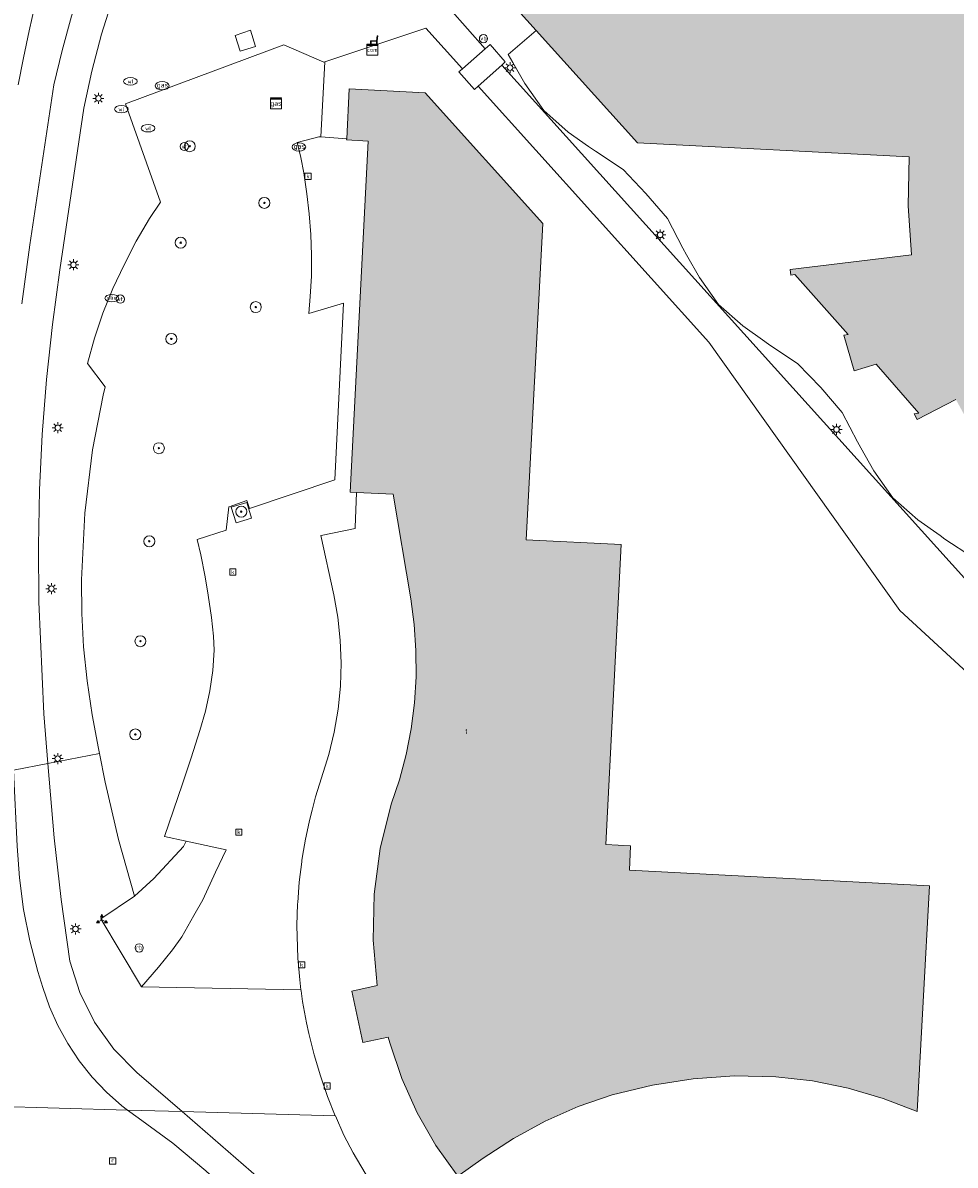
# Model space of a CAD drawing. Header units: metres. Extents: x 196496 to 197479, y 355250 to 356324.
# Tile 24 of 119: x 197061 to 197129, y 355597 to 355681. Entities that reach past the tile are written whole.
import ezdxf
from ezdxf.enums import TextEntityAlignment as Align

# ---------------------------------------------------------------- set-up
doc = ezdxf.new("R2010")
doc.units = ezdxf.units.M
doc.layers.get('0').update_dxf_attribs({"lineweight": 9})
for name, color, linetype, lineweight in [('B-WE-GR-BEPLANTING_CULTUUR_HEESTERS-GV', 251, 'Continuous', 9), ('B-WE-GR-BOOM-S', 251, 'Continuous', 9), ('B-WE-IE-MEUBILAIR_WATERWEGMEUBILAIR-S', 251, 'Continuous', 9), ('B-WE-IE-MEUBILAIR_WEGMEUBILAIR-GV', 251, 'Continuous', 9), ('B-WE-IE-MEUBILAIR_WEGMEUBILAIR-S', 251, 'Continuous', 9), ('B-WE-IE-MEUBILAIR_WEGMEUBILAIR_VERKEERSBORD-S', 251, 'Continuous', 9), ('B-WE-KL-BRANDSTOF_PUT-S', 251, 'Continuous', 9), ('B-WE-KL-DATA-S', 251, 'Continuous', 9), ('B-WE-KL-ET_LS_OV_LICHTMAST-S', 251, 'Continuous', 9), ('B-WE-KL-GAS_PUT-S', 251, 'Continuous', 9), ('B-WE-KL-GAS_TERREINKAST-S', 251, 'Continuous', 9), ('B-WE-KL-WATER-S', 251, 'Continuous', 9), ('B-WE-OG-BEBOUWING-GV', 251, 'Continuous', 9), ('B-WE-OG-BEBOUWING_HUISNUMMER-T35', 90, 'Continuous', 9), ('B-WE-OG-TERREIN_CULTUURSCHEIDING-GV', 251, 'Continuous', 9), ('B-WE-OG-TERREIN_ERF-GV', 251, 'Continuous', 9), ('B-WE-OG-TERREIN_ONBEGROEID-GV', 251, 'Continuous', 9), ('B-WE-RI-GWA_KOLK-S', 251, 'Continuous', 9), ('B-WE-RI-GWA_RIOOLPUT-S', 251, 'Continuous', 9), ('B-WE-VH-VERHARDING_ASFALT-GV', 251, 'Continuous', 9), ('B-WE-VH-VERHARDING_BETONSTRAATSTEEN-GV', 251, 'Continuous', 9), ('B-WE-VH-VERHARDING_OPEN-GV', 251, 'Continuous', 9)]:
    doc.layers.add(name, color=color, linetype=linetype, lineweight=lineweight)
doc.layers.add('X-XX-AL-PRESENTATIE_GEBOUW3-V', color=7, linetype='Continuous', lineweight=9, true_color=0xebe1d6)
doc.styles.add('NLCS-ISO', font='NLCS-ISO.ttf')
doc.styles.add('NLCS-ISO-ANNOTATIEF-T35', font='NLCS-ISO.ttf', dxfattribs={"height": 3.5})

# ---------------------------------------------------------------- blocks, each defined once
blk = doc.blocks.new('SIE-WEG_PAAL_RECLAMEBORD-SO')
at = {"color": 0, "linetype": 'ByBlock', "lineweight": 18}
blk.add_circle((0, 0), 1.5, dxfattribs=at)
at = {"color": 0, "linetype": 'ByBlock', "lineweight": 18, "style": 'NLCS-ISO'}
blk.add_text('rb', height=1.5, dxfattribs=at).set_placement((0, 0.13), align=Align.MIDDLE_CENTER)
blk = doc.blocks.new('SIE-WEG_VERKEERSBORD_WEGWIJZER-SO')
at = {"linetype": 'ByBlock', "lineweight": 18}
h = blk.add_hatch(color=0, dxfattribs=at)
h.dxf.hatch_style = 1
h.paths.add_polyline_path([(0.5, 1), (0, 2), (-0.5, 1)])
h = blk.add_hatch(color=0, dxfattribs=at)
h.dxf.hatch_style = 1
h.paths.add_polyline_path([(-1.38, -0.22), (-2, -1.15), (-0.88, -1.09)])
h = blk.add_hatch(color=0, dxfattribs=at)
h.dxf.hatch_style = 1
h.paths.add_polyline_path([(1.38, -0.22), (2, -1.15), (0.88, -1.09)])
at = {"color": 0, "linetype": 'ByBlock', "lineweight": 18}
for points in [[(-1.13, -0.65), (0, 0)], [(0, 1), (0, 0)], [(1.13, -0.65), (0, 0)]]:
    blk.add_lwpolyline(points, dxfattribs=at)
for points in [[(0.5, 1), (0, 2), (-0.5, 1)], [(-1.38, -0.22), (-2, -1.15), (-0.88, -1.09)], [(1.38, -0.22), (2, -1.15), (0.88, -1.09)]]:
    blk.add_lwpolyline(points, close=True, dxfattribs=at)
blk = doc.blocks.new('SIE-WATER_VERKLIKKER_TRANSPORTLEIDING-SO')
at = {"color": 0, "linetype": 'ByBlock', "lineweight": 18}
blk.add_circle((0, 0), 1.5, dxfattribs=at)
at = {"color": 0, "linetype": 'ByBlock', "lineweight": 18, "style": 'NLCS-ISO'}
blk.add_text('vt', height=1.5, dxfattribs=at).set_placement((0, 0), align=Align.MIDDLE_CENTER)
blk = doc.blocks.new('SKL-DATA_TELECOMKAST-SO')
at = {"color": 0, "linetype": 'ByBlock', "lineweight": 18}
for points in [[(-2, 2), (2, 2), (2, 1.68), (-2, 1.68)], [(-2, 1.52), (2, 1.52), (2, -2), (-2, -2)]]:
    blk.add_lwpolyline(points, close=True, dxfattribs=at)
at = {"color": 0, "linetype": 'ByBlock', "lineweight": 18, "style": 'NLCS-ISO'}
blk.add_text('com', height=1.5, dxfattribs=at).set_placement((0, 0), align=Align.MIDDLE_CENTER)
blk = doc.blocks.new('SKL-GAS_TERREINKAST-SO')
at = {"lineweight": 18}
for points in [[(-2, 2), (2, 2), (2, 1.68), (-2, 1.68)], [(-2, 1.52), (2, 1.52), (2, -2), (-2, -2)]]:
    blk.add_lwpolyline(points, close=True, dxfattribs=at)
at = {"lineweight": 18, "style": 'NLCS-ISO'}
blk.add_text('gas', height=1.8, dxfattribs=at).set_placement((0, 0), align=Align.MIDDLE_CENTER)
blk = doc.blocks.new('SKL-ET_OV_LICHTMAST-SO')
at = {"color": 0, "linetype": 'ByBlock', "lineweight": 18}
for points in [[(-1.25, 0), (-2, 0)], [(-1.41, 1.41), (-0.88, 0.88)], [(0, 2), (0, 1.25)], [(0.88, 0.88), (1.41, 1.41)], [(2, 0), (1.25, 0)], [(-1.41, -1.41), (-0.88, -0.88)], [(0, -1.25), (0, -2)], [(0.88, -0.88), (1.41, -1.41)]]:
    blk.add_lwpolyline(points, dxfattribs=at)
blk.add_circle((0, 0), 1, dxfattribs=at)
blk = doc.blocks.new('SIE-WEG_PAAL_VERKEERSBORD-SO')
at = {"color": 0, "linetype": 'ByBlock', "lineweight": 18}
blk.add_circle((0, 0), 1.5, dxfattribs=at)
at = {"color": 0, "linetype": 'ByBlock', "lineweight": 18, "style": 'NLCS-ISO'}
blk.add_text('vb', height=1.5, dxfattribs=at).set_placement((0, 0.13), align=Align.MIDDLE_CENTER)
blk = doc.blocks.new('SKL-WATER_WATERLEIDINGPUT-SO')
at = {"color": 0, "linetype": 'ByBlock', "lineweight": 18}
blk.add_ellipse((0, 0), major_axis=(2.5, 0), ratio=0.54, dxfattribs=at)
at = {"color": 0, "linetype": 'ByBlock', "lineweight": 18, "style": 'NLCS-ISO'}
blk.add_text('wl', height=1.5, dxfattribs=at).set_placement((0, 0), align=Align.MIDDLE_CENTER)
blk = doc.blocks.new('SKL-BENZINEPUT_OLIEPUT-SO')
at = {"color": 0, "linetype": 'ByBlock', "lineweight": 18}
blk.add_ellipse((0, 0), major_axis=(2.5, 0), ratio=0.54, dxfattribs=at)
at = {"color": 0, "linetype": 'ByBlock', "lineweight": 18, "style": 'NLCS-ISO'}
blk.add_text('olie', height=1.5, dxfattribs=at).set_placement((0, 0.16), align=Align.MIDDLE_CENTER)
blk = doc.blocks.new('SRI-KOLK-SO')
at = {"color": 0, "linetype": 'ByBlock', "lineweight": 18}
blk.add_lwpolyline([(-1.125, -1.125), (1.125, -1.125), (1.125, 1.125), (-1.125, 1.125)], close=True, dxfattribs=at)
at = {"color": 0, "linetype": 'ByBlock', "lineweight": 18, "style": 'NLCS-ISO'}
blk.add_text('k', height=1.5, dxfattribs=at).set_placement((0, 0), align=Align.MIDDLE_CENTER)
blk = doc.blocks.new('SKL-GAS_PUT-SO')
at = {"color": 0, "linetype": 'ByBlock', "lineweight": 18}
blk.add_ellipse((0, 0), major_axis=(2.5, 0), ratio=0.601255, dxfattribs=at)
at = {"color": 0, "linetype": 'ByBlock', "lineweight": 18, "style": 'NLCS-ISO'}
blk.add_text('gas', height=1.8, dxfattribs=at).set_placement((0.12, 0.3), align=Align.MIDDLE_CENTER)
blk = doc.blocks.new('SRI-PUT_INSPECTIEPUT_RIOOLPUT-SO')
at = {"color": 0, "linetype": 'ByBlock', "lineweight": 18}
blk.add_lwpolyline([(-1.12, -1.12), (1.12, -1.12), (1.12, 1.12), (-1.12, 1.12)], close=True, dxfattribs=at)
at = {"color": 0, "linetype": 'ByBlock', "lineweight": 18, "style": 'NLCS-ISO'}
blk.add_text('r', height=1.5, dxfattribs=at).set_placement((0, 0.28), align=Align.MIDDLE_CENTER)
blk = doc.blocks.new('SIE-WEG_ZITBANK-SO')
at = {"color": 0, "linetype": 'ByBlock', "lineweight": 18}
blk.add_lwpolyline([(-0.91, -1.63), (-0.91, -0.2), (1.09, -0.2), (1.09, -1.63), (1.29, -1.63), (1.29, -0.21), (1.54, 1.78), (1.33, 1.78), (1.11, 0), (-1.11, 0), (-1.11, -1.63)], close=True, dxfattribs=at)
blk = doc.blocks.new('SGR-BOOM_01-SO')
at = {"linetype": 'ByBlock', "lineweight": 18}
h = blk.add_hatch(color=0, dxfattribs=at)
h.dxf.hatch_style = 1
edge = h.paths.add_edge_path()
edge.add_arc((0, 0), 0.25, 0, 360)
at = {"color": 0, "linetype": 'ByBlock', "lineweight": 18}
for radius in [2, 0.25]:
    blk.add_circle((0, 0), radius, dxfattribs=at)

msp = doc.modelspace()

# ---------------------------------------------------------------- hatches: boundary and pattern name
at = {"layer": 'X-XX-AL-PRESENTATIE_GEBOUW3-V'}
for points in [[(197098.531, 355679.988), (197105.902, 355671.813), (197125.662, 355670.796), (197125.581, 355667.23), (197125.822, 355663.672), (197116.992, 355662.602), (197117.061, 355662.192), (197117.348, 355662.23), (197121.231, 355657.865), (197120.902, 355657.816), (197121.648, 355655.239), (197123.246, 355655.712), (197126.363, 355652.154), (197126.023, 355652.089), (197126.232, 355651.697), (197129.058, 355653.142), (197130.141, 355651.155), (197131.377, 355649.238), (197132.759, 355647.406), (197134.277, 355645.678), (197135.919, 355644.067), (197137.671, 355642.587), (197139.518, 355641.247), (197141.442, 355640.056), (197143.477, 355638.934), (197141.543, 355634.893), (197141.707, 355635.224), (197146.065, 355630.42), (197145.967, 355630.049), (197146.368, 355629.954), (197148.538, 355636.948), (197150.695, 355636.448), (197152.88, 355636.068), (197155.082, 355635.81), (197157.292, 355635.676), (197156.346, 355615.882), (197161.639, 355610.019), (197165.037, 355606.254), (197170.625, 355605.965), (197170.812, 355609.49), (197169.603, 355609.554), (197170.214, 355621.088), (197172.626, 355621.586), (197172.763, 355620.825), (197178.058, 355621.776), (197177.86, 355623.44), (197177.864, 355625.128), (197178.071, 355626.803), (197178.474, 355628.429), (197173.198, 355629.892), (197170.651, 355629.799), (197172.39, 355662.166), (197173.987, 355662.07), (197173.993, 355662.07), (197174.163, 355665.615), (197173.828, 355665.635), (197173.439, 355665.658), (197173.427, 355665.408), (197170.673, 355665.573), (197170.522, 355665.582), (197167.705, 355665.751), (197167.538, 355668.445), (197166.86, 355670.78), (197165.613, 355673.01), (197163.893, 355674.965), (197161.841, 355676.462), (197159.206, 355677.562), (197156.783, 355677.974), (197156.908, 355680.615), (197156.988, 355682.308), (197157.053, 355683.691), (197157.303, 355683.68), (197157.338, 355684.442), (197150.841, 355684.748), (197148.027, 355684.881), (197127.377, 355690.245), (197125.854, 355684.311), (197101.03, 355685.598), (197101.05, 355686.826), (197097.483, 355687.039), (197097.163, 355681.506)], [(197092.829, 355596.633), (197094.666, 355597.936), (197096.865, 355599.371), (197099.168, 355600.631), (197101.569, 355601.695), (197104.056, 355602.54), (197106.98, 355603.256), (197109.955, 355603.719), (197112.959, 355603.921), (197115.97, 355603.856), (197118.616, 355603.561), (197121.225, 355603.027), (197123.771, 355602.277), (197126.249, 355601.325), (197126.675, 355609.309), (197127.126, 355617.762), (197105.304, 355618.895), (197105.399, 355620.669), (197103.604, 355620.76), (197104.72, 355642.587), (197097.806, 355642.933), (197099.003, 355665.959), (197090.442, 355675.463), (197084.934, 355675.74), (197084.745, 355672.102), (197084.741, 355672.028), (197086.297, 355671.948), (197084.989, 355646.396), (197085.458, 355646.373), (197088.126, 355646.243), (197089.4, 355638.629), (197089.651, 355636.763), (197089.781, 355634.872), (197089.788, 355632.969), (197089.67, 355631.065), (197089.428, 355629.173), (197089.064, 355627.305), (197088.582, 355625.472), (197087.985, 355623.686), (197087.187, 355620.46), (197086.743, 355617.147), (197086.665, 355613.805), (197086.952, 355610.494), (197085.129, 355610.083), (197085.908, 355606.366), (197087.764, 355606.734), (197087.876, 355606.335), (197088.742, 355603.742), (197089.868, 355601.237), (197091.237, 355598.855)]]:
    msp.add_hatch(color=256, dxfattribs=at).paths.add_polyline_path(points)

# ---------------------------------------------------------------- linework, layer by layer
at = {"layer": 'B-WE-GR-BEPLANTING_CULTUUR_HEESTERS-GV', "flags": 128}
msp.add_lwpolyline([(197069.311, 355617.007), (197066.857, 355615.351), (197069.818, 355610.412), (197071.047, 355611.833), (197072.068, 355613.088), (197072.743, 355614.036), (197073.623, 355615.603), (197074.285, 355616.745), (197075.206, 355618.743), (197075.968, 355620.366), (197073.073, 355621.003), (197072.865, 355620.612), (197070.706, 355618.294)], close=True, dxfattribs=at)
at = {"layer": 'B-WE-IE-MEUBILAIR_WEGMEUBILAIR-GV', "flags": 128}
msp.add_lwpolyline([(197077.815, 355644.518), (197077.475, 355645.646), (197076.349, 355645.297), (197076.696, 355644.175)], close=True, dxfattribs=at)
at = {"layer": 'B-WE-OG-BEBOUWING-GV', "flags": 128}
msp.add_lwpolyline([(197148.027, 355684.881), (197127.377, 355690.245), (197125.854, 355684.311), (197101.03, 355685.598), (197101.05, 355686.826), (197097.483, 355687.039), (197097.163, 355681.506), (197098.531, 355679.988), (197105.902, 355671.813), (197125.662, 355670.796), (197125.581, 355667.23), (197125.822, 355663.672), (197116.992, 355662.602), (197117.061, 355662.192), (197117.348, 355662.23), (197121.231, 355657.865), (197120.902, 355657.816), (197121.648, 355655.239), (197123.246, 355655.712), (197126.363, 355652.154), (197126.023, 355652.089), (197126.232, 355651.697), (197129.058, 355653.142)], dxfattribs=at)
msp.add_lwpolyline([(197092.829, 355596.633), (197094.666, 355597.936), (197096.865, 355599.371), (197099.168, 355600.631), (197101.569, 355601.695), (197104.056, 355602.54), (197106.98, 355603.256), (197109.955, 355603.719), (197112.959, 355603.921), (197115.97, 355603.856), (197118.616, 355603.561), (197121.225, 355603.027), (197123.771, 355602.277), (197126.249, 355601.325), (197126.675, 355609.309), (197127.126, 355617.762), (197105.304, 355618.895), (197105.399, 355620.669), (197103.604, 355620.76), (197104.72, 355642.587), (197097.806, 355642.933), (197099.003, 355665.959), (197090.442, 355675.463), (197084.934, 355675.74), (197084.745, 355672.102), (197084.741, 355672.028), (197086.297, 355671.948), (197084.989, 355646.396), (197085.458, 355646.373), (197088.126, 355646.243), (197089.4, 355638.629), (197089.651, 355636.763), (197089.781, 355634.872), (197089.788, 355632.969), (197089.67, 355631.065), (197089.428, 355629.173), (197089.064, 355627.305), (197088.582, 355625.472), (197087.985, 355623.686), (197087.187, 355620.46), (197086.743, 355617.147), (197086.665, 355613.805), (197086.952, 355610.494), (197085.129, 355610.083), (197085.908, 355606.366), (197087.764, 355606.734), (197087.876, 355606.335), (197088.742, 355603.742), (197089.868, 355601.237), (197091.237, 355598.855)], close=True, dxfattribs=at)
at = {"layer": 'B-WE-OG-TERREIN_CULTUURSCHEIDING-GV', "flags": 128}
msp.add_lwpolyline([(197067.025, 355653.457), (197066.253, 355649.487), (197065.687, 355644.862), (197065.456, 355640.011), (197065.481, 355637.582), (197065.61, 355635.157), (197065.858, 355632.674), (197066.23, 355630.206), (197066.682, 355627.752), (197066.758, 355627.374), (197067.171, 355625.306), (197068.146, 355621.132), (197069.311, 355617.007), (197070.706, 355618.294), (197072.865, 355620.612), (197073.073, 355621.003), (197071.481, 355621.353), (197072.791, 355625.184), (197073.438, 355627.073), (197074.056, 355629.061), (197074.471, 355630.469), (197074.791, 355631.941), (197074.999, 355633.424), (197075.096, 355634.9), (197075.046, 355635.925), (197074.903, 355637.278), (197074.669, 355638.896), (197074.44, 355640.241), (197074.123, 355641.852), (197073.875, 355642.96), (197075.968, 355643.628), (197076.176, 355645.326), (197076.196, 355645.333), (197077.471, 355645.783), (197077.671, 355645.209), (197083.876, 355647.3), (197084.505, 355660.158), (197081.993, 355659.411), (197082.095, 355660.631), (197082.174, 355662.126), (197082.176, 355663.646), (197082.126, 355665.138), (197082.025, 355666.65), (197081.85, 355668.115), (197081.619, 355669.645), (197081.418, 355670.761), (197081.13, 355671.841), (197082.713, 355672.25), (197082.76, 355672.262), (197082.869, 355672.252), (197083.149, 355677.722), (197083.071, 355677.696), (197080.169, 355678.951), (197068.643, 355674.668), (197071.21, 355667.505), (197070.406, 355666.312), (197069.427, 355664.658), (197068.548, 355662.952), (197067.73, 355661.216), (197067.013, 355659.432), (197066.402, 355657.609), (197065.9, 355655.757), (197067.164, 355654.057)], close=True, dxfattribs=at)
at = {"layer": 'B-WE-OG-TERREIN_ERF-GV', "flags": 128}
for points in [[(197130.94, 355691.869), (197128.088, 355692.16), (197124.364, 355692.568), (197121.919, 355692.568), (197118.137, 355692.451), (197113.539, 355692.102), (197108.651, 355691.52), (197104.344, 355690.646), (197101.945, 355689.993), (197101.163, 355689.305), (197095.835, 355689.572), (197092.242, 355681.57), (197094.811, 355678.666), (197095.169, 355678.982), (197096.282, 355677.708), (197096.031, 355677.483), (197137.02, 355631.991)], [(197130.266, 355641.665), (197128.259, 355642.991), (197127.911, 355643.239), (197126.296, 355644.387), (197124.463, 355645.982), (197123.084, 355647.964), (197122.147, 355649.622), (197121.9, 355650.06), (197120.781, 355652.197), (197119.226, 355654.018), (197117.541, 355655.764), (197115.532, 355657.095), (197115.161, 355657.36), (197113.56, 355658.503), (197111.791, 355660.044), (197110.404, 355662.018), (197109.464, 355663.67), (197109.185, 355664.16), (197108.086, 355666.307), (197106.513, 355668.132), (197104.845, 355669.878), (197102.833, 355671.213), (197102.341, 355671.56), (197100.854, 355672.606), (197099.077, 355674.161), (197097.696, 355676.142), (197096.828, 355677.665), (197096.496, 355678.248), (197098.531, 355679.988), (197097.163, 355681.506)], [(197146.806, 355617.68), (197124.983, 355637.79), (197111.097, 355657.304), (197094.316, 355675.943), (197094.036, 355675.691), (197092.901, 355676.982), (197093.159, 355677.21), (197090.489, 355680.162), (197083.149, 355677.722), (197082.869, 355672.252), (197084.745, 355672.102), (197084.934, 355675.74), (197090.442, 355675.463), (197099.003, 355665.959), (197097.806, 355642.933), (197104.72, 355642.587), (197103.604, 355620.76), (197105.399, 355620.669), (197105.304, 355618.895), (197127.126, 355617.762), (197126.675, 355609.309), (197126.249, 355601.325), (197123.771, 355602.277), (197121.225, 355603.027), (197118.616, 355603.561), (197115.97, 355603.856), (197112.959, 355603.921), (197109.955, 355603.719), (197106.98, 355603.256), (197104.056, 355602.54), (197101.569, 355601.695), (197099.168, 355600.631), (197096.865, 355599.371), (197094.666, 355597.936), (197092.829, 355596.633)]]:
    msp.add_lwpolyline(points, dxfattribs=at)
at = {"layer": 'B-WE-OG-TERREIN_ONBEGROEID-GV', "flags": 128}
msp.add_lwpolyline([(197077.815, 355644.518), (197077.475, 355645.646), (197076.349, 355645.297), (197076.696, 355644.175)], close=True, dxfattribs=at)
at = {"layer": 'B-WE-VH-VERHARDING_ASFALT-GV', "flags": 128}
msp.add_lwpolyline([(197060.85, 355676.034), (197061.243, 355678.012), (197061.649, 355679.981), (197062.524, 355683.876), (197063.547, 355688.034), (197064.057, 355690.23), (197052.259, 355692.399)], dxfattribs=at)
at = {"layer": 'B-WE-VH-VERHARDING_BETONSTRAATSTEEN-GV', "flags": 128}
for points in [[(197061.109, 355660.106), (197061.697, 355664.405), (197063.45, 355676.031), (197064.038, 355678.541), (197064.73, 355681.032), (197065.525, 355683.496), (197066.422, 355685.927), (197067.418, 355688.319), (197068.511, 355690.666), (197069.698, 355692.963), (197070.974, 355695.203), (197066.19, 355695.668), (197065.026, 355691.021), (197064.829, 355691.064), (197064.41, 355691.019), (197064.162, 355690.682), (197064.057, 355690.23), (197063.547, 355688.034), (197062.524, 355683.876), (197061.649, 355679.981), (197061.243, 355678.012), (197060.85, 355676.034)], [(197060.507, 355626.17), (197063.014, 355626.653), (197062.716, 355630.266), (197062.358, 355638.417), (197062.316, 355642.496), (197062.4, 355646.575), (197062.601, 355650.592), (197062.915, 355654.601), (197063.339, 355658.6), (197063.873, 355662.586), (197065.615, 355674.354), (197066.196, 355677.045), (197066.901, 355679.716), (197067.729, 355682.357)], [(197067.729, 355682.357), (197066.901, 355679.716), (197066.196, 355677.045), (197065.615, 355674.354), (197063.873, 355662.586), (197063.339, 355658.6), (197062.915, 355654.601), (197062.601, 355650.592), (197062.4, 355646.575), (197062.316, 355642.496), (197062.358, 355638.417), (197062.716, 355630.266), (197063.014, 355626.653), (197066.758, 355627.374), (197066.682, 355627.752), (197066.23, 355630.206), (197065.858, 355632.674), (197065.61, 355635.157), (197065.481, 355637.582), (197065.456, 355640.011), (197065.687, 355644.862), (197066.253, 355649.487), (197067.025, 355653.457), (197067.164, 355654.057), (197065.9, 355655.757), (197066.402, 355657.609), (197067.013, 355659.432), (197067.73, 355661.216), (197068.548, 355662.952), (197069.427, 355664.658), (197070.406, 355666.312), (197071.21, 355667.505), (197068.643, 355674.668), (197080.169, 355678.951), (197083.071, 355677.696), (197083.149, 355677.722), (197090.489, 355680.162), (197093.159, 355677.21), (197094.811, 355678.666), (197092.242, 355681.57)], [(197064.73, 355681.032), (197064.038, 355678.541), (197063.45, 355676.031), (197061.697, 355664.405), (197061.109, 355660.106)], [(197058.835, 355601.715), (197068.801, 355601.439), (197068.388, 355601.748), (197067.27, 355602.742), (197066.233, 355603.835), (197065.29, 355605.016), (197064.451, 355606.274), (197063.725, 355607.594), (197063.118, 355608.961), (197062.633, 355610.359), (197062.286, 355611.511), (197061.69, 355613.75), (197061.237, 355616.028), (197060.931, 355618.33)], [(197074.49, 355597.027), (197072.093, 355599.024), (197069.572, 355600.861), (197068.801, 355601.439), (197058.835, 355601.715)], [(197086.717, 355595.781), (197085.208, 355598.337), (197084.538, 355599.604), (197083.935, 355601.019), (197083.907, 355601.02), (197072.768, 355601.329), (197079.47, 355595.515)]]:
    msp.add_lwpolyline(points, dxfattribs=at)
for points in [[(197076.984, 355678.493), (197076.621, 355679.619), (197077.744, 355680.011), (197078.118, 355678.838)], [(197081.474, 355619.505), (197081.485, 355619.595), (197081.54, 355619.922), (197081.748, 355621.153), (197082.013, 355622.381), (197082.081, 355622.698), (197082.229, 355623.257), (197082.485, 355624.226), (197082.772, 355625.142), (197083.453, 355627.318), (197083.844, 355628.943), (197084.124, 355630.599), (197084.289, 355632.274), (197084.29, 355632.303), (197084.338, 355633.956), (197084.271, 355635.634), (197084.09, 355637.295), (197083.798, 355638.929), (197082.872, 355643.247), (197082.888, 355643.25), (197085.356, 355643.768), (197085.358, 355643.828), (197085.458, 355646.373), (197084.989, 355646.396), (197086.297, 355671.948), (197084.741, 355672.028), (197084.745, 355672.102), (197082.869, 355672.252), (197082.76, 355672.262), (197082.713, 355672.25), (197081.13, 355671.841), (197081.418, 355670.761), (197081.619, 355669.645), (197081.85, 355668.115), (197082.025, 355666.65), (197082.126, 355665.138), (197082.176, 355663.646), (197082.174, 355662.126), (197082.095, 355660.631), (197081.993, 355659.411), (197084.505, 355660.158), (197083.876, 355647.3), (197077.671, 355645.209), (197077.471, 355645.783), (197076.196, 355645.333), (197076.176, 355645.326), (197075.968, 355643.628), (197073.875, 355642.96), (197074.123, 355641.852), (197074.44, 355640.241), (197074.669, 355638.896), (197074.903, 355637.278), (197075.046, 355635.925), (197075.096, 355634.9), (197074.999, 355633.424), (197074.791, 355631.941), (197074.471, 355630.469), (197074.056, 355629.061), (197073.438, 355627.073), (197072.791, 355625.184), (197071.481, 355621.353), (197073.073, 355621.003), (197075.968, 355620.366), (197075.206, 355618.743), (197074.285, 355616.745), (197073.623, 355615.603), (197072.743, 355614.036), (197072.068, 355613.088), (197071.047, 355611.833), (197069.818, 355610.412), (197081.417, 355610.186), (197081.329, 355610.914), (197081.252, 355611.705), (197081.194, 355612.497), (197081.153, 355613.291), (197081.128, 355614.871), (197081.175, 355616.451), (197081.182, 355616.537), (197081.295, 355618.026)], [(197077.815, 355644.518), (197076.696, 355644.175), (197076.349, 355645.297), (197077.475, 355645.646)], [(197063.014, 355626.653), (197060.507, 355626.17), (197060.774, 355620.642), (197060.931, 355618.33), (197061.237, 355616.028), (197061.69, 355613.75), (197062.286, 355611.511), (197062.633, 355610.359), (197063.118, 355608.961), (197063.725, 355607.594), (197064.451, 355606.274), (197065.29, 355605.016), (197066.233, 355603.835), (197067.27, 355602.742), (197068.388, 355601.748), (197068.801, 355601.439), (197072.768, 355601.329), (197069.487, 355604.175), (197067.812, 355605.874), (197066.404, 355607.837), (197065.321, 355609.996), (197064.596, 355612.269), (197063.977, 355616.752), (197063.46, 355621.247)], [(197072.768, 355601.329), (197083.907, 355601.02), (197083.347, 355602.436), (197082.827, 355603.937), (197082.374, 355605.459), (197081.986, 355607), (197081.819, 355607.776), (197081.67, 355608.556), (197081.538, 355609.34), (197081.424, 355610.126), (197081.417, 355610.186), (197069.818, 355610.412), (197066.857, 355615.351), (197069.311, 355617.007), (197068.146, 355621.132), (197067.171, 355625.306), (197066.758, 355627.374), (197063.014, 355626.653), (197063.46, 355621.247), (197063.977, 355616.752), (197064.596, 355612.269), (197065.321, 355609.996), (197066.404, 355607.837), (197067.812, 355605.874), (197069.487, 355604.175)], [(197087.613, 355585.103), (197085.967, 355587.982), (197084.044, 355590.702), (197081.868, 355593.224), (197079.47, 355595.515), (197072.768, 355601.329), (197068.801, 355601.439), (197069.572, 355600.861), (197072.093, 355599.024), (197074.49, 355597.027), (197076.948, 355594.788), (197079.337, 355592.474), (197080.242, 355591.535), (197081.109, 355590.561), (197081.937, 355589.553), (197082.723, 355588.512), (197083.512, 355587.373), (197084.256, 355586.205), (197084.951, 355585.007), (197085.595, 355583.781)]]:
    msp.add_lwpolyline(points, close=True, dxfattribs=at)
at = {"layer": 'B-WE-VH-VERHARDING_OPEN-GV', "flags": 128}
for points in [[(197076.984, 355678.493), (197078.118, 355678.838), (197077.744, 355680.011), (197076.621, 355679.619)], [(197094.316, 355675.943), (197096.031, 355677.483), (197096.282, 355677.708), (197095.169, 355678.982), (197094.811, 355678.666), (197093.159, 355677.21), (197092.901, 355676.982), (197094.036, 355675.691)], [(197096.031, 355677.483), (197094.316, 355675.943), (197111.097, 355657.304), (197124.983, 355637.79), (197146.806, 355617.68), (197155.383, 355608.113), (197155.624, 355608.327), (197156.661, 355609.257), (197157.105, 355609.687), (197137.02, 355631.991)]]:
    msp.add_lwpolyline(points, close=True, dxfattribs=at)
for points in [[(197129.058, 355653.142), (197126.232, 355651.697), (197126.023, 355652.089), (197126.363, 355652.154), (197123.246, 355655.712), (197121.648, 355655.239), (197120.902, 355657.816), (197121.231, 355657.865), (197117.348, 355662.23), (197117.061, 355662.192), (197116.992, 355662.602), (197125.822, 355663.672), (197125.581, 355667.23), (197125.662, 355670.796), (197105.902, 355671.813), (197098.531, 355679.988), (197096.496, 355678.248), (197096.828, 355677.665), (197097.696, 355676.142), (197099.077, 355674.161), (197100.854, 355672.606), (197102.341, 355671.56), (197102.833, 355671.213), (197104.845, 355669.878), (197106.513, 355668.132), (197108.086, 355666.307), (197109.185, 355664.16), (197109.464, 355663.67), (197110.404, 355662.018), (197111.791, 355660.044), (197113.56, 355658.503), (197115.161, 355657.36), (197115.532, 355657.095), (197117.541, 355655.764), (197119.226, 355654.018), (197120.781, 355652.197), (197121.9, 355650.06), (197122.147, 355649.622), (197123.084, 355647.964), (197124.463, 355645.982), (197126.296, 355644.387), (197127.911, 355643.239), (197128.259, 355642.991), (197130.266, 355641.665)], [(197092.829, 355596.633), (197091.237, 355598.855), (197089.868, 355601.237), (197088.742, 355603.742), (197087.876, 355606.335), (197087.764, 355606.734), (197085.908, 355606.366), (197085.129, 355610.083), (197086.952, 355610.494), (197086.665, 355613.805), (197086.743, 355617.147), (197087.187, 355620.46), (197087.985, 355623.686), (197088.582, 355625.472), (197089.064, 355627.305), (197089.428, 355629.173), (197089.67, 355631.065), (197089.788, 355632.969), (197089.781, 355634.872), (197089.651, 355636.763), (197089.4, 355638.629), (197088.126, 355646.243), (197085.458, 355646.373), (197085.358, 355643.828), (197085.356, 355643.768), (197082.888, 355643.25), (197082.872, 355643.247), (197083.798, 355638.929), (197084.09, 355637.295), (197084.271, 355635.634), (197084.338, 355633.956), (197084.29, 355632.303), (197084.289, 355632.274), (197084.124, 355630.599), (197083.844, 355628.943), (197083.453, 355627.318), (197082.772, 355625.142), (197082.485, 355624.226), (197082.229, 355623.257), (197082.081, 355622.698), (197082.013, 355622.381), (197081.748, 355621.153), (197081.54, 355619.922), (197081.485, 355619.595), (197081.474, 355619.505), (197081.295, 355618.026), (197081.182, 355616.537), (197081.175, 355616.451), (197081.128, 355614.871), (197081.153, 355613.291), (197081.194, 355612.497), (197081.252, 355611.705), (197081.329, 355610.914), (197081.417, 355610.186), (197081.424, 355610.126), (197081.538, 355609.34), (197081.67, 355608.556), (197081.819, 355607.776), (197081.986, 355607), (197082.374, 355605.459), (197082.827, 355603.937), (197083.347, 355602.436), (197083.907, 355601.02), (197083.935, 355601.019), (197084.538, 355599.604), (197085.208, 355598.337), (197086.717, 355595.781)]]:
    msp.add_lwpolyline(points, dxfattribs=at)

# ---------------------------------------------------------------- block references
at = {"layer": 'B-WE-GR-BOOM-S', "xscale": 0.2, "yscale": 0.2, "zscale": 0.2}
for p in [(197073.33, 355671.57), (197078.756, 355667.451), (197072.667, 355664.554), (197078.132, 355659.864), (197071.986, 355657.555), (197071.081, 355649.601), (197077.075, 355644.982), (197070.384, 355642.825), (197069.738, 355635.557), (197069.369, 355628.769)]:
    msp.add_blockref('SGR-BOOM_01-SO', p, dxfattribs=at)
at = {"layer": 'B-WE-IE-MEUBILAIR_WATERWEGMEUBILAIR-S', "xscale": 0.2, "yscale": 0.2, "zscale": 0.2}
for p in [(197072.929, 355671.551), (197068.281, 355660.448)]:
    msp.add_blockref('SIE-WATER_VERKLIKKER_TRANSPORTLEIDING-SO', p, dxfattribs=at)
at = {"layer": 'B-WE-IE-MEUBILAIR_WEGMEUBILAIR-S', "xscale": 0.2, "yscale": 0.2, "zscale": 0.2}
for name, p in [('SIE-WEG_ZITBANK-SO', (197086.696, 355679.253)), ('SIE-WEG_PAAL_VERKEERSBORD-SO', (197094.692, 355679.396)), ('SIE-WEG_PAAL_RECLAMEBORD-SO', (197069.649, 355613.239))]:
    msp.add_blockref(name, p, dxfattribs=at)
at = {"layer": 'B-WE-IE-MEUBILAIR_WEGMEUBILAIR_VERKEERSBORD-S', "xscale": 0.2, "yscale": 0.2, "zscale": 0.2}
msp.add_blockref('SIE-WEG_VERKEERSBORD_WEGWIJZER-SO', (197066.939, 355615.286), dxfattribs=at)
at = {"layer": 'B-WE-KL-BRANDSTOF_PUT-S', "xscale": 0.2, "yscale": 0.2, "zscale": 0.2}
msp.add_blockref('SKL-BENZINEPUT_OLIEPUT-SO', (197067.66, 355660.519), dxfattribs=at)
at = {"layer": 'B-WE-KL-DATA-S', "xscale": 0.2, "yscale": 0.2, "zscale": 0.2}
msp.add_blockref('SKL-DATA_TELECOMKAST-SO', (197086.602, 355678.587), dxfattribs=at)
at = {"layer": 'B-WE-KL-ET_LS_OV_LICHTMAST-S', "xscale": 0.2, "yscale": 0.2, "zscale": 0.2}
for p in [(197096.626, 355677.286), (197066.685, 355675.055), (197107.547, 355665.124), (197064.868, 355662.944), (197063.728, 355651.086), (197120.373, 355650.961), (197063.267, 355639.375), (197063.723, 355627.009), (197065.017, 355614.617)]:
    msp.add_blockref('SKL-ET_OV_LICHTMAST-SO', p, dxfattribs=at)
at = {"layer": 'B-WE-KL-GAS_PUT-S', "xscale": 0.2, "yscale": 0.2, "zscale": 0.2}
for p in [(197071.319, 355675.97), (197081.27, 355671.518)]:
    msp.add_blockref('SKL-GAS_PUT-SO', p, dxfattribs=at)
at = {"layer": 'B-WE-KL-GAS_TERREINKAST-S', "xscale": 0.2, "yscale": 0.2, "zscale": 0.2}
msp.add_blockref('SKL-GAS_TERREINKAST-SO', (197079.599, 355674.703), dxfattribs=at)
at = {"layer": 'B-WE-KL-WATER-S', "xscale": 0.2, "yscale": 0.2, "zscale": 0.2}
for p in [(197069.014, 355676.293), (197068.351, 355674.267), (197070.294, 355672.878)]:
    msp.add_blockref('SKL-WATER_WATERLEIDINGPUT-SO', p, dxfattribs=at)
at = {"layer": 'B-WE-RI-GWA_KOLK-S', "xscale": 0.2, "yscale": 0.2, "zscale": 0.2}
for p in [(197081.928, 355669.382), (197076.459, 355640.585), (197076.902, 355621.664), (197081.466, 355612.011), (197083.318, 355603.188)]:
    msp.add_blockref('SRI-KOLK-SO', p, dxfattribs=at)
at = {"layer": 'B-WE-RI-GWA_RIOOLPUT-S', "xscale": 0.2, "yscale": 0.2, "zscale": 0.2}
msp.add_blockref('SRI-PUT_INSPECTIEPUT_RIOOLPUT-SO', (197067.725, 355597.732), dxfattribs=at)

# ---------------------------------------------------------------- texts
at = {"layer": 'B-WE-OG-BEBOUWING_HUISNUMMER-T35', "style": 'NLCS-ISO-ANNOTATIEF-T35'}
msp.add_text('1', height=0.36, rotation=352.7, dxfattribs=at).set_placement((197093.436, 355628.978), align=Align.MIDDLE)

doc.saveas('drawing.dxf')
